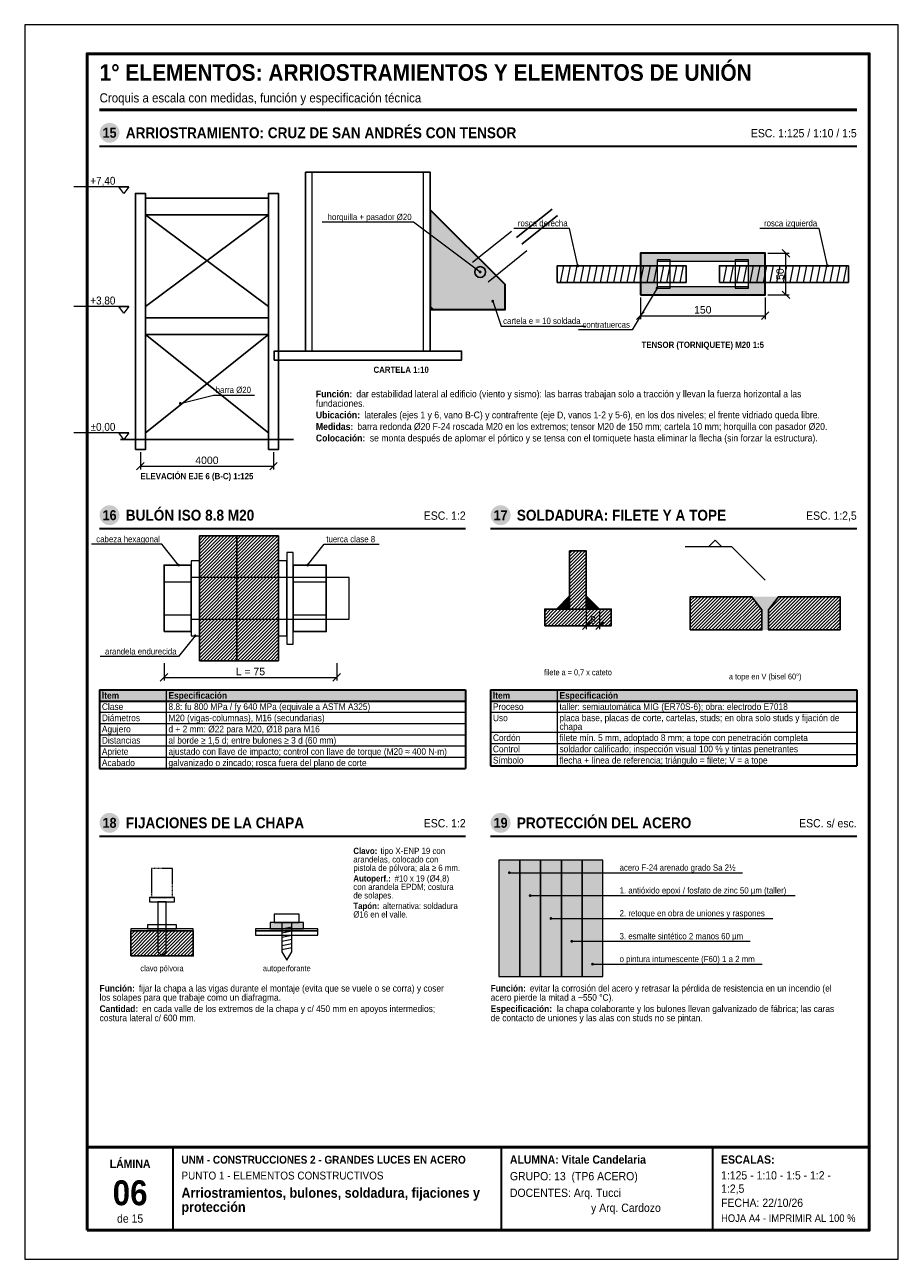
# Model space of a CAD drawing. Header units: millimetres. Extents: x 0 to 210, y 0 to 297.
import ezdxf
from ezdxf.enums import TextEntityAlignment as Align

# ---------------------------------------------------------------- set-up
doc = ezdxf.new("R2010")
doc.units = ezdxf.units.MM
doc.header["$LTSCALE"] = 0.35
doc.linetypes.add('DASHED2', pattern=[0.762, 0.635, -0.127])
for name, color, linetype in [('0-MARCO', 7, 'Continuous'), ('1-OCULTO', 8, 'DASHED2'), ('1-SECCION', 7, 'Continuous'), ('1-VISTA', 7, 'Continuous'), ('2-RAYADO', 8, 'Continuous'), ('3-COTAS', 7, 'Continuous'), ('3-REFS', 7, 'Continuous'), ('3-TABLAS', 7, 'Continuous'), ('3-TEXTOS', 7, 'Continuous'), ('3-TITULOS', 7, 'Continuous')]:
    doc.layers.add(name, color=color, linetype=linetype)
doc.styles.add('ARIAL', font='arial.ttf')
doc.styles.add('ARIAL-NEGRITA', font='arialbd.ttf')
doc.dimstyles.new('A4', dxfattribs={"dimtxt": 1.8, "dimasz": 1, "dimexe": 0.8, "dimexo": 0.6, "dimgap": 0.5, "dimtad": 1, "dimdec": 0, "dimtxsty": 'ARIAL', "dimtsz": 0.9, "dimcen": 2.5, "dimclrd": 7, "dimclre": 7, "dimclrt": 7, "dimazin": 3, "dimtfac": 1, "dimtmove": 0, "dimatfit": 3, "dimlwd": 13, "dimlwe": 13, "dimarcsym": 0})

msp = doc.modelspace()

# ---------------------------------------------------------------- hatches: boundary and pattern name
at = {"layer": '2-RAYADO', "true_color": 0xd7d7d7}
h = msp.add_hatch(color=254, dxfattribs=at)
h.dxf.hatch_style = 1
h.paths.add_polyline_path([(97.5, 228.5), (115.5, 228.5), (115.5, 234.5), (97.5, 252.5)])
h = msp.add_hatch(color=254, dxfattribs=at)
h.dxf.hatch_style = 1
h.paths.add_polyline_path([(148, 232), (178, 232), (178, 242), (148, 242)])
h.paths.add_polyline_path([(152, 234), (174, 234), (174, 240), (152, 240)])
at = {"layer": '2-RAYADO', "true_color": 0x3c3c3c}
h = msp.add_hatch(color=250, dxfattribs=at)
h.dxf.hatch_style = 1
h.paths.add_polyline_path([(97.5, 228.5), (98.3, 228.5), (97.5, 229.3)])
at = {"layer": '2-RAYADO'}
h = msp.add_hatch(dxfattribs=at)
h.set_pattern_fill('ANSI31', color=8, scale=0.18)
h.paths.add_polyline_path([(42, 144), (51, 144), (51, 174), (42, 174)])
h = msp.add_hatch(dxfattribs=at)
h.set_pattern_fill('ANSI31', color=8, scale=0.18)
h.paths.add_polyline_path([(51, 144), (61, 144), (61, 174), (51, 174)])
h = msp.add_hatch(dxfattribs=at)
h.set_pattern_fill('ANSI31', color=8, scale=0.18)
h.paths.add_polyline_path([(131, 156.4), (135, 156.4), (135, 170.4), (131, 170.4)])
at = {"layer": '2-RAYADO', "true_color": 0x3c3c3c}
h = msp.add_hatch(color=250, dxfattribs=at)
h.dxf.hatch_style = 1
h.paths.add_polyline_path([(131, 156.4), (127.8, 156.4), (131, 159.6)])
h = msp.add_hatch(color=250, dxfattribs=at)
h.dxf.hatch_style = 1
h.paths.add_polyline_path([(135, 156.4), (138.2, 156.4), (135, 159.6)])
at = {"layer": '2-RAYADO'}
h = msp.add_hatch(dxfattribs=at)
h.set_pattern_fill('ANSI31', color=8, scale=0.18)
h.paths.add_polyline_path([(160, 151.4), (177.2, 151.4), (177.2, 156.2), (174.8, 159.4), (160, 159.4)])
at = {"layer": '2-RAYADO', "true_color": 0x3c3c3c}
h = msp.add_hatch(color=250, dxfattribs=at)
h.dxf.hatch_style = 1
h.paths.add_polyline_path([(177.2, 151.4), (178.8, 151.4), (178.8, 156.2), (181.2, 159.4), (174.8, 159.4), (177.2, 156.2)])
at = {"layer": '2-RAYADO'}
h = msp.add_hatch(dxfattribs=at)
h.set_pattern_fill('ANSI31', color=8, scale=0.18)
h.paths.add_polyline_path([(196, 151.4), (178.8, 151.4), (178.8, 156.2), (181.2, 159.4), (196, 159.4)])
h = msp.add_hatch(dxfattribs=at)
h.set_pattern_fill('ANSI31', color=8, scale=0.18)
h.paths.add_polyline_path([(125, 152.4), (141, 152.4), (141, 156.4), (125, 156.4)])
at = {"layer": '2-RAYADO', "true_color": 0xffffff}
h = msp.add_hatch(color=7, dxfattribs=at)
h.dxf.hatch_style = 1
h.paths.add_polyline_path([(114, 68), (119, 68), (119, 96), (114, 96)])
at = {"layer": '2-RAYADO', "true_color": 0xe1e1e1}
h = msp.add_hatch(color=254, dxfattribs=at)
h.dxf.hatch_style = 1
h.paths.add_polyline_path([(119, 68), (124, 68), (124, 96), (119, 96)])
at = {"layer": '2-RAYADO', "true_color": 0xcdcdcd}
h = msp.add_hatch(color=254, dxfattribs=at)
h.dxf.hatch_style = 1
h.paths.add_polyline_path([(124, 68), (129, 68), (129, 96), (124, 96)])
at = {"layer": '2-RAYADO', "true_color": 0xb9b9b9}
h = msp.add_hatch(color=9, dxfattribs=at)
h.dxf.hatch_style = 1
h.paths.add_polyline_path([(129, 68), (134, 68), (134, 96), (129, 96)])
at = {"layer": '2-RAYADO', "true_color": 0xa5a5a5}
h = msp.add_hatch(color=253, dxfattribs=at)
h.dxf.hatch_style = 1
h.paths.add_polyline_path([(134, 68), (139, 68), (139, 96), (134, 96)])
at = {"layer": '2-RAYADO', "true_color": 0x3c3c3c}
h = msp.add_hatch(color=250, dxfattribs=at)
h.dxf.hatch_style = 1
h.paths.add_polyline_path([(59, 79.5), (67, 79.5), (67, 81), (59, 81)])
at = {"layer": '2-RAYADO'}
h = msp.add_hatch(dxfattribs=at)
h.set_pattern_fill('ANSI31', color=8, scale=0.18)
h.paths.add_polyline_path([(25.5, 73), (40.5, 73), (40.5, 79), (25.5, 79)])
at = {"layer": '3-REFS'}
h = msp.add_hatch(color=7, dxfattribs=at)
h.dxf.hatch_style = 1
edge = h.paths.add_edge_path()
edge.add_arc((109.5, 237.5), 0.35, 0, 360)
h = msp.add_hatch(color=7, dxfattribs=at)
h.dxf.hatch_style = 1
edge = h.paths.add_edge_path()
edge.add_arc((133, 239), 0.35, 0, 360)
h = msp.add_hatch(color=7, dxfattribs=at)
h.dxf.hatch_style = 1
edge = h.paths.add_edge_path()
edge.add_arc((193, 239), 0.35, 0, 360)
h = msp.add_hatch(color=7, dxfattribs=at)
h.dxf.hatch_style = 1
edge = h.paths.add_edge_path()
edge.add_arc((152, 233.6), 0.35, 0, 360)
h = msp.add_hatch(color=7, dxfattribs=at)
h.dxf.hatch_style = 1
edge = h.paths.add_edge_path()
edge.add_arc((112.5, 230.5), 0.35, 0, 360)
h = msp.add_hatch(color=7, dxfattribs=at)
h.dxf.hatch_style = 1
edge = h.paths.add_edge_path()
edge.add_arc((37.4, 205.904), 0.35, 0, 360)
h = msp.add_hatch(color=7, dxfattribs=at)
h.dxf.hatch_style = 1
edge = h.paths.add_edge_path()
edge.add_arc((37, 167), 0.35, 0, 360)
h = msp.add_hatch(color=7, dxfattribs=at)
h.dxf.hatch_style = 1
edge = h.paths.add_edge_path()
edge.add_arc((68, 167), 0.35, 0, 360)
h = msp.add_hatch(color=7, dxfattribs=at)
h.dxf.hatch_style = 1
edge = h.paths.add_edge_path()
edge.add_arc((41, 150), 0.35, 0, 360)
h = msp.add_hatch(color=7, dxfattribs=at)
h.dxf.hatch_style = 1
edge = h.paths.add_edge_path()
edge.add_arc((116.5, 93), 0.35, 0, 360)
h = msp.add_hatch(color=7, dxfattribs=at)
h.dxf.hatch_style = 1
edge = h.paths.add_edge_path()
edge.add_arc((121.5, 87.5), 0.35, 0, 360)
h = msp.add_hatch(color=7, dxfattribs=at)
h.dxf.hatch_style = 1
edge = h.paths.add_edge_path()
edge.add_arc((126.5, 82), 0.35, 0, 360)
h = msp.add_hatch(color=7, dxfattribs=at)
h.dxf.hatch_style = 1
edge = h.paths.add_edge_path()
edge.add_arc((131.5, 76.5), 0.35, 0, 360)
h = msp.add_hatch(color=7, dxfattribs=at)
h.dxf.hatch_style = 1
edge = h.paths.add_edge_path()
edge.add_arc((136.5, 71), 0.35, 0, 360)
at = {"layer": '3-TABLAS', "true_color": 0xe6e6e6}
h = msp.add_hatch(color=254, dxfattribs=at)
h.dxf.hatch_style = 1
h.paths.add_polyline_path([(18, 137), (106, 137), (106, 134.3), (18, 134.3)])
h = msp.add_hatch(color=254, dxfattribs=at)
h.dxf.hatch_style = 1
h.paths.add_polyline_path([(112, 137), (200, 137), (200, 134.3), (112, 134.3)])
at = {"layer": '3-TITULOS'}
h = msp.add_hatch(color=7, dxfattribs=at)
h.dxf.hatch_style = 1
edge = h.paths.add_edge_path()
edge.add_arc((20.4, 271), 2.4, 0, 360)
h = msp.add_hatch(color=7, dxfattribs=at)
h.dxf.hatch_style = 1
edge = h.paths.add_edge_path()
edge.add_arc((20.4, 179), 2.4, 0, 360)
h = msp.add_hatch(color=7, dxfattribs=at)
h.dxf.hatch_style = 1
edge = h.paths.add_edge_path()
edge.add_arc((114.4, 179), 2.4, 0, 360)
h = msp.add_hatch(color=7, dxfattribs=at)
h.dxf.hatch_style = 1
edge = h.paths.add_edge_path()
edge.add_arc((20.4, 105), 2.4, 0, 360)
h = msp.add_hatch(color=7, dxfattribs=at)
h.dxf.hatch_style = 1
edge = h.paths.add_edge_path()
edge.add_arc((114.4, 105), 2.4, 0, 360)

# ---------------------------------------------------------------- linework, layer by layer
at = {"layer": '0-MARCO', "color": 9, "lineweight": 0}
msp.add_lwpolyline([(0, 0), (210, 0), (210, 297), (0, 297)], close=True, dxfattribs=at)
at = {"layer": '0-MARCO', "lineweight": 50}
msp.add_lwpolyline([(15, 7), (203, 7), (203, 290), (15, 290)], close=True, dxfattribs=at)
msp.add_lwpolyline([(15, 27), (203, 27)], dxfattribs=at)
at = {"layer": '0-MARCO', "lineweight": 35}
for points in [[(35.68, 7), (35.68, 27)], [(114.64, 7), (114.64, 27)], [(165.4, 7), (165.4, 27)]]:
    msp.add_lwpolyline(points, dxfattribs=at)
at = {"layer": '1-OCULTO', "lineweight": 9}
msp.add_lwpolyline([(30.5, 87), (35.5, 87), (35.5, 94), (30.5, 94)], close=True, dxfattribs=at)
at = {"layer": '1-SECCION', "lineweight": 35}
msp.add_lwpolyline([(97.5, 228.5), (115.5, 228.5), (115.5, 234.5), (97.5, 252.5)], close=True, dxfattribs=at)
at = {"layer": '1-SECCION', "lineweight": 25}
for points in [[(118.2457, 245.7772), (126.8353, 252.6489)], [(29, 229.2), (58.6, 251.28)], [(58.6, 229.2), (29, 251.28)], [(119.4951, 244.2155), (128.0847, 251.0871)], [(29, 198.8), (58.6, 222.48)], [(58.6, 198.8), (29, 222.48)]]:
    msp.add_lwpolyline(points, dxfattribs=at)
at = {"layer": '1-SECCION', "lineweight": 13}
for points in [[(97.5, 228.5), (98.3, 228.5), (97.5, 229.3)], [(131, 156.4), (127.8, 156.4), (131, 159.6)], [(135, 156.4), (138.2, 156.4), (135, 159.6)]]:
    msp.add_lwpolyline(points, close=True, dxfattribs=at)
at = {"layer": '1-SECCION', "lineweight": 25}
for points in [[(42, 144), (51, 144), (51, 174), (42, 174)], [(51, 144), (61, 144), (61, 174), (51, 174)], [(131, 156.4), (135, 156.4), (135, 170.4), (131, 170.4)], [(160, 151.4), (177.2, 151.4), (177.2, 156.2), (174.8, 159.4), (160, 159.4)], [(196, 151.4), (178.8, 151.4), (178.8, 156.2), (181.2, 159.4), (196, 159.4)], [(125, 152.4), (141, 152.4), (141, 156.4), (125, 156.4)], [(25.5, 73), (40.5, 73), (40.5, 79), (25.5, 79)]]:
    msp.add_lwpolyline(points, close=True, dxfattribs=at)
at = {"layer": '1-SECCION', "lineweight": 18}
for points in [[(25.5, 79), (40.5, 79), (40.5, 79.5), (25.5, 79.5)], [(55.5, 79), (70.5, 79), (70.5, 79.5), (55.5, 79.5)], [(55.5, 78), (70.5, 78), (70.5, 79), (55.5, 79)]]:
    msp.add_lwpolyline(points, close=True, dxfattribs=at)
at = {"layer": '1-VISTA', "lineweight": 25}
for points in [[(67.5, 218.5), (97.5, 218.5), (97.5, 261.5), (67.5, 261.5)], [(26.6, 194.8), (29, 194.8), (29, 256.4), (26.6, 256.4)], [(58.6, 194.8), (61, 194.8), (61, 256.4), (58.6, 256.4)], [(29, 251.28), (58.6, 251.28), (58.6, 255.28), (29, 255.28)], [(128, 235), (159, 235), (159, 239), (128, 239)], [(167, 235), (198, 235), (198, 239), (167, 239)], [(29, 222.48), (58.6, 222.48), (58.6, 226.48), (29, 226.48)], [(60, 216.3), (105, 216.3), (105, 218.5), (60, 218.5)], [(33.5, 151), (40, 151), (40, 167), (33.5, 167)], [(64.5, 151), (72.5, 151), (72.5, 167), (64.5, 167)]]:
    msp.add_lwpolyline(points, close=True, dxfattribs=at)
at = {"layer": '1-VISTA', "lineweight": 13}
for points in [[(69.1, 218.5), (69.1, 261.5)], [(95.9, 218.5), (95.9, 261.5)], [(33.5, 163), (40, 163)], [(64.5, 163), (72.5, 163)], [(33.5, 155), (40, 155)], [(64.5, 155), (72.5, 155)]]:
    msp.add_lwpolyline(points, dxfattribs=at)
for points in [[(29, 255.28), (58.6, 255.28), (58.6, 255.28), (29, 255.28)], [(29, 226.48), (58.6, 226.48), (58.6, 226.48), (29, 226.48)], [(114, 68), (119, 68), (119, 96), (114, 96)], [(119, 68), (124, 68), (124, 96), (119, 96)], [(124, 68), (129, 68), (129, 96), (124, 96)], [(129, 68), (134, 68), (134, 96), (129, 96)], [(134, 68), (139, 68), (139, 96), (134, 96)]]:
    msp.add_lwpolyline(points, close=True, dxfattribs=at)
at = {"layer": '1-VISTA', "lineweight": 18}
for points in [[(107.6259, 239.8426), (116.9963, 247.3389)], [(111.3741, 235.1574), (120.7445, 242.6537)], [(40, 154), (78, 154), (78, 164), (40, 164)]]:
    msp.add_lwpolyline(points, dxfattribs=at)
at = {"layer": '1-VISTA', "lineweight": 35}
msp.add_lwpolyline([(148, 232), (178, 232), (178, 242), (148, 242)], close=True, dxfattribs=at)
at = {"layer": '1-VISTA', "lineweight": 9}
for points in [[(128.8, 235), (129.6, 239)], [(130.4, 235), (131.2, 239)], [(132, 235), (132.8, 239)], [(133.6, 235), (134.4, 239)], [(135.2, 235), (136, 239)], [(136.8, 235), (137.6, 239)], [(138.4, 235), (139.2, 239)], [(140, 235), (140.8, 239)], [(141.6, 235), (142.4, 239)], [(143.2, 235), (144, 239)], [(144.8, 235), (145.6, 239)], [(146.4, 235), (147.2, 239)], [(148, 235), (148.8, 239)], [(149.6, 235), (150.4, 239)], [(151.2, 235), (152, 239)], [(152.8, 235), (153.6, 239)], [(154.4, 235), (155.2, 239)], [(156, 235), (156.8, 239)], [(157.6, 235), (158.4, 239)], [(168, 235), (168.8, 239)], [(169.6, 235), (170.4, 239)], [(171.2, 235), (172, 239)], [(172.8, 235), (173.6, 239)], [(174.4, 235), (175.2, 239)], [(176, 235), (176.8, 239)], [(177.6, 235), (178.4, 239)], [(179.2, 235), (180, 239)], [(180.8, 235), (181.6, 239)], [(182.4, 235), (183.2, 239)], [(184, 235), (184.8, 239)], [(185.6, 235), (186.4, 239)], [(187.2, 235), (188, 239)], [(188.8, 235), (189.6, 239)], [(190.4, 235), (191.2, 239)], [(192, 235), (192.8, 239)], [(193.6, 235), (194.4, 239)], [(195.2, 235), (196, 239)], [(196.8, 235), (197.6, 239)], [(61.8, 79.5), (64.2, 80)], [(61.8, 78.5), (64.2, 79)], [(61.8, 77.5), (64.2, 78)], [(61.8, 76.5), (64.2, 77)], [(61.8, 75.5), (64.2, 76)], [(61.8, 74.5), (64.2, 75)]]:
    msp.add_lwpolyline(points, dxfattribs=at)
at = {"layer": '1-VISTA', "lineweight": 18}
for points in [[(152, 233.6), (155.2, 233.6), (155.2, 240.4), (152, 240.4)], [(152, 234), (174, 234), (174, 240), (152, 240)], [(170.8, 233.6), (174, 233.6), (174, 240.4), (170.8, 240.4)], [(63, 148), (64.5, 148), (64.5, 170), (63, 170)], [(40, 150), (42, 150), (42, 168), (40, 168)], [(61, 150), (63, 150), (63, 168), (61, 168)], [(30, 86), (36, 86), (36, 87), (30, 87)], [(32, 74), (33, 73), (34, 74), (34, 86), (32, 86)], [(29.5, 79.5), (36.5, 79.5), (36.5, 80.5), (29.5, 80.5)], [(59, 79.5), (67, 79.5), (67, 81), (59, 81)], [(60, 81), (66, 81), (66, 83), (60, 83)], [(61.8, 74), (63, 72), (64.2, 74), (64.2, 81), (61.8, 81)]]:
    msp.add_lwpolyline(points, close=True, dxfattribs=at)
at = {"layer": '1-VISTA', "lineweight": 25}
msp.add_lwpolyline([(23, 197.2), (64.6, 197.2)], dxfattribs=at)
msp.add_circle((109.5, 237.5), 1.3, dxfattribs=at)
at = {"layer": '3-COTAS', "lineweight": 13}
for points in [[(25, 258), (11.8, 258)], [(25, 229.2), (11.8, 229.2)], [(25, 198.8), (11.8, 198.8)], [(164.4, 171.4), (166, 173), (167.6, 171.4)], [(170, 171.4), (158.8, 171.4)], [(178, 163.4), (170, 171.4)]]:
    msp.add_lwpolyline(points, dxfattribs=at)
at = {"layer": '3-COTAS', "lineweight": 18}
for points in [[(23.8, 256.4), (22.6, 258), (25, 258)], [(23.8, 227.6), (22.6, 229.2), (25, 229.2)], [(23.8, 197.2), (22.6, 198.8), (25, 198.8)]]:
    msp.add_lwpolyline(points, close=True, dxfattribs=at)
at = {"layer": '3-REFS', "lineweight": 13}
for points in [[(93.5, 249.5), (71.5007, 249.5)], [(109.5, 237.5), (93.5, 249.5)], [(131, 248), (117.5654, 248)], [(133, 239), (131, 248)], [(191, 248), (176.6935, 248)], [(193, 239), (191, 248)], [(152, 233.6), (146, 223.6)], [(112.5, 230.5), (114.5, 224.5)], [(114.5, 224.5), (134.8637, 224.5)], [(146, 223.6), (133.1116, 223.6)], [(37.4, 205.904), (45.4, 207.904)], [(45.4, 207.904), (55.2349, 207.904)], [(33, 172), (16.0711, 172)], [(37, 167), (33, 172)], [(68, 167), (72, 172)], [(72, 172), (85.2161, 172)], [(41, 150), (37, 145)], [(37, 145), (18.1079, 145)], [(116.5, 93), (142.5, 93)], [(142.5, 93), (172.5169, 93)], [(121.5, 87.5), (142.5, 87.5)], [(142.5, 87.5), (185.2044, 87.5)], [(126.5, 82), (142.5, 82)], [(142.5, 82), (179.8274, 82)], [(131.5, 76.5), (142.5, 76.5)], [(142.5, 76.5), (174.4053, 76.5)], [(136.5, 71), (142.5, 71)], [(142.5, 71), (177.3094, 71)]]:
    msp.add_lwpolyline(points, dxfattribs=at)
at = {"layer": '3-TABLAS', "lineweight": 35}
for points in [[(18, 137), (106, 137)], [(18, 137), (18, 118.1)], [(106, 137), (106, 118.1)], [(112, 137), (200, 137)], [(112, 137), (112, 118.72)], [(200, 137), (200, 118.72)], [(18, 134.3), (106, 134.3)], [(112, 134.3), (200, 134.3)], [(18, 118.1), (106, 118.1)], [(112, 118.72), (200, 118.72)]]:
    msp.add_lwpolyline(points, dxfattribs=at)
at = {"layer": '3-TABLAS', "lineweight": 13}
for points in [[(34, 137), (34, 118.1)], [(128, 137), (128, 118.72)], [(18, 131.6), (106, 131.6)], [(112, 131.6), (200, 131.6)], [(18, 128.9), (106, 128.9)], [(18, 126.2), (106, 126.2)], [(112, 126.82), (200, 126.82)], [(18, 123.5), (106, 123.5)], [(112, 124.12), (200, 124.12)], [(18, 120.8), (106, 120.8)], [(112, 121.42), (200, 121.42)]]:
    msp.add_lwpolyline(points, dxfattribs=at)
at = {"layer": '3-TITULOS', "lineweight": 50}
msp.add_lwpolyline([(18, 276.5), (200, 276.5)], dxfattribs=at)
at = {"layer": '3-TITULOS', "lineweight": 35}
for points in [[(18, 267.8), (200, 267.8)], [(18, 175.8), (106, 175.8)], [(112, 175.8), (200, 175.8)], [(18, 101.8), (106, 101.8)], [(112, 101.8), (200, 101.8)]]:
    msp.add_lwpolyline(points, dxfattribs=at)

# ---------------------------------------------------------------- texts
at = {"layer": '3-COTAS', "style": 'ARIAL', "width": 0.9}
for s, p in [('+7,40', (21.8, 258.5)), ('+3,80', (21.8, 229.7)), ('±0,00', (21.8, 199.3))]:
    msp.add_text(s, height=1.9, dxfattribs=at).set_placement(p, align=Align.RIGHT)
at = {"layer": '3-TABLAS', "width": 0.9}
for s, style, p in [('Ítem', 'ARIAL-NEGRITA', (18.55, 134.85)), ('Especificación', 'ARIAL-NEGRITA', (34.55, 134.85)), ('Ítem', 'ARIAL-NEGRITA', (112.55, 134.85)), ('Especificación', 'ARIAL-NEGRITA', (128.55, 134.85)), ('Clase', 'ARIAL', (18.55, 132.15)), ('8.8: fu 800 MPa / fy 640 MPa (equivale a ASTM A325)', 'ARIAL', (34.55, 132.15)), ('Proceso', 'ARIAL', (112.55, 132.15)), ('taller: semiautomática MIG (ER70S-6); obra: electrodo E7018', 'ARIAL', (128.55, 132.15)), ('Diámetros', 'ARIAL', (18.55, 129.45)), ('M20 (vigas-columnas), M16 (secundarias)', 'ARIAL', (34.55, 129.45)), ('Uso', 'ARIAL', (112.55, 129.45)), ('placa base, placas de corte, cartelas, studs; en obra solo studs y fijación de', 'ARIAL', (128.55, 129.45)), ('Agujero', 'ARIAL', (18.55, 126.75)), ('d + 2 mm: Ø22 para M20, Ø18 para M16', 'ARIAL', (34.55, 126.75)), ('chapa', 'ARIAL', (128.55, 127.37)), ('Distancias', 'ARIAL', (18.55, 124.05)), ('al borde ≥ 1,5 d; entre bulones ≥ 3 d (60 mm)', 'ARIAL', (34.55, 124.05)), ('Cordón', 'ARIAL', (112.55, 124.67)), ('filete mín. 5 mm, adoptado 8 mm; a tope con penetración completa', 'ARIAL', (128.55, 124.67)), ('Apriete', 'ARIAL', (18.55, 121.35)), ('ajustado con llave de impacto; control con llave de torque (M20 ≈ 400 N·m)', 'ARIAL', (34.55, 121.35)), ('Control', 'ARIAL', (112.55, 121.97)), ('soldador calificado; inspección visual 100 % y tintas penetrantes', 'ARIAL', (128.55, 121.97)), ('Acabado', 'ARIAL', (18.55, 118.65)), ('galvanizado o zincado; rosca fuera del plano de corte', 'ARIAL', (34.55, 118.65)), ('Símbolo', 'ARIAL', (112.55, 119.27)), ('flecha + línea de referencia; triángulo = filete; V = a tope', 'ARIAL', (128.55, 119.27))]:
    msp.add_text(s, height=1.6, dxfattribs=dict(at, style=style)).set_placement(p)
at = {"layer": '3-TEXTOS', "style": 'ARIAL', "width": 0.9}
for s, p in [('horquilla + pasador Ø20', (93, 250)), ('rosca derecha', (130.5, 248.5)), ('rosca izquierda', (190.5, 248.5)), ('contratuercas', (145.5, 224.1)), ('cabeza hexagonal', (32.5, 172.5)), ('arandela endurecida', (36.5, 145.5))]:
    msp.add_text(s, height=1.5, dxfattribs=at).set_placement(p, align=Align.RIGHT)
at = {"layer": '3-TEXTOS', "width": 0.9}
for s, height, style, p in [('cartela e = 10 soldada', 1.5, 'ARIAL', (115, 225)), ('barra Ø20', 1.5, 'ARIAL', (45.9, 208.404)), ('Función:', 1.65, 'ARIAL-NEGRITA', (70, 207.35)), ('dar estabilidad lateral al edificio (viento y sismo): las barras trabajan solo a tracción y llevan la fuerza horizontal a las', 1.65, 'ARIAL', (79.711, 207.35)), ('fundaciones.', 1.65, 'ARIAL', (70, 205.073)), ('Ubicación:', 1.65, 'ARIAL-NEGRITA', (70, 202.296)), ('laterales (ejes 1 y 6, vano B-C) y contrafrente (eje D, vanos 1-2 y 5-6), en los dos niveles; el frente vidriado queda libre.', 1.65, 'ARIAL', (81.6334, 202.296)), ('Medidas:', 1.65, 'ARIAL-NEGRITA', (70, 199.519)), ('barra redonda Ø20 F-24 roscada M20 en los extremos; tensor M20 de 150 mm; cartela 10 mm; horquilla con pasador Ø20.', 1.65, 'ARIAL', (79.9545, 199.519)), ('Colocación:', 1.65, 'ARIAL-NEGRITA', (70, 196.742)), ('se monta después de aplomar el pórtico y se tensa con el torniquete hasta eliminar la flecha (sin forzar la estructura).', 1.65, 'ARIAL', (82.9519, 196.742)), ('tuerca clase 8', 1.5, 'ARIAL', (72.5, 172.5)), ('Clavo:', 1.5, 'ARIAL-NEGRITA', (79, 97.5)), ('tipo X-ENP 19 con', 1.5, 'ARIAL', (85.5421, 97.5)), ('arandelas, colocado con', 1.5, 'ARIAL', (79, 95.46)), ('pistola de pólvora; ala ≥ 6 mm.', 1.5, 'ARIAL', (79, 93.42)), ('acero F-24 arenado grado Sa 2½', 1.5, 'ARIAL', (143, 93.5)), ('Autoperf.:', 1.5, 'ARIAL-NEGRITA', (79, 90.88)), ('#10 x 19 (Ø4,8)', 1.5, 'ARIAL', (88.9185, 90.88)), ('con arandela EPDM; costura', 1.5, 'ARIAL', (79, 88.84)), ('1. antióxido epoxi / fosfato de zinc 50 µm (taller)', 1.5, 'ARIAL', (143, 88)), ('de solapes.', 1.5, 'ARIAL', (79, 86.8)), ('Tapón:', 1.5, 'ARIAL-NEGRITA', (79, 84.26)), ('Ø16 en el valle.', 1.5, 'ARIAL', (79, 82.22)), ('alternativa: soldadura', 1.5, 'ARIAL', (86.0844, 84.26)), ('2. retoque en obra de uniones y raspones', 1.5, 'ARIAL', (143, 82.5)), ('3. esmalte sintético 2 manos 60 µm', 1.5, 'ARIAL', (143, 77)), ('o pintura intumescente (F60) 1 a 2 mm', 1.5, 'ARIAL', (143, 71.5)), ('Función:', 1.6, 'ARIAL-NEGRITA', (18, 64.4)), ('fijar la chapa a las vigas durante el montaje (evita que se vuele o se corra) y coser', 1.6, 'ARIAL', (27.4167, 64.4)), ('Función:', 1.6, 'ARIAL-NEGRITA', (112, 64.4)), ('evitar la corrosión del acero y retrasar la pérdida de resistencia en un incendio (el', 1.6, 'ARIAL', (121.4167, 64.4)), ('los solapes para que trabaje como un diafragma.', 1.6, 'ARIAL', (18, 62.192)), ('acero pierde la mitad a ~550 °C).', 1.6, 'ARIAL', (112, 62.192)), ('Cantidad:', 1.6, 'ARIAL-NEGRITA', (18, 59.484)), ('en cada valle de los extremos de la chapa y c/ 450 mm en apoyos intermedios;', 1.6, 'ARIAL', (28.2323, 59.484)), ('Especificación:', 1.6, 'ARIAL-NEGRITA', (112, 59.484)), ('la chapa colaborante y los bulones llevan galvanizado de fábrica; las caras', 1.6, 'ARIAL', (127.9361, 59.484)), ('costura lateral c/ 600 mm.', 1.6, 'ARIAL', (18, 57.276)), ('de contacto de uniones y las alas con studs no se pintan.', 1.6, 'ARIAL', (112, 57.276)), ('UNM - CONSTRUCCIONES 2 - GRANDES LUCES EN ACERO', 1.9, 'ARIAL-NEGRITA', (37.68, 23)), ('ALUMNA: Vitale Candelaria', 2, 'ARIAL-NEGRITA', (116.64, 23)), ('ESCALAS:', 2, 'ARIAL-NEGRITA', (167.4, 23)), ('PUNTO 1 - ELEMENTOS CONSTRUCTIVOS', 1.9, 'ARIAL', (37.68, 19.2)), ('GRUPO: 13  (TP6 ACERO)', 2, 'ARIAL', (116.64, 19)), ('1:125 - 1:10 - 1:5 - 1:2 -', 2, 'ARIAL', (167.4, 19.2)), ('1:2,5', 2, 'ARIAL', (167.4, 16)), ('Arriostramientos, bulones, soldadura, fijaciones y', 2.4, 'ARIAL-NEGRITA', (37.68, 14.8)), ('DOCENTES: Arq. Tucci', 2, 'ARIAL', (116.64, 15)), ('protección', 2.4, 'ARIAL-NEGRITA', (37.68, 11.4)), ('y Arq. Cardozo', 2, 'ARIAL', (136.14, 11.4)), ('FECHA: 22/10/26', 2, 'ARIAL', (167.4, 12.6)), ('HOJA A4 - IMPRIMIR AL 100 %', 1.8, 'ARIAL', (167.4, 9))]:
    msp.add_text(s, height=height, dxfattribs=dict(at, style=style)).set_placement(p)
for s, height, style, p in [('TENSOR (TORNIQUETE) M20 1:5', 1.5, 'ARIAL-NEGRITA', (163, 220)), ('CARTELA 1:10', 1.5, 'ARIAL-NEGRITA', (90.5, 214)), ('ELEVACIÓN EJE 6 (B-C) 1:125', 1.5, 'ARIAL-NEGRITA', (41.4, 188.4)), ('filete a = 0,7 x cateto', 1.4, 'ARIAL', (133, 141.2)), ('a tope en V (bisel 60°)', 1.4, 'ARIAL', (178, 140.2)), ('clavo pólvora', 1.4, 'ARIAL', (33, 70)), ('autoperforante', 1.4, 'ARIAL', (63, 70))]:
    msp.add_text(s, height=height, dxfattribs=dict(at, style=style)).set_placement(p, align=Align.MIDDLE_CENTER)
at = {"layer": '3-TITULOS', "width": 0.9}
for s, height, style, p in [('1° ELEMENTOS: ARRIOSTRAMIENTOS Y ELEMENTOS DE UNIÓN', 4, 'ARIAL-NEGRITA', (18, 283.5)), ('Croquis a escala con medidas, función y especificación técnica', 2.2, 'ARIAL', (18, 278.3))]:
    msp.add_text(s, height=height, dxfattribs=dict(at, style=style)).set_placement(p)
at = {"layer": '3-TITULOS', "color": 7, "true_color": 0xffffff, "style": 'ARIAL-NEGRITA', "width": 0.9}
for s, p in [('15', (20.4, 271)), ('16', (20.4, 179)), ('17', (114.4, 179)), ('18', (20.4, 105)), ('19', (114.4, 105))]:
    msp.add_text(s, height=2.4, dxfattribs=at).set_placement(p, align=Align.MIDDLE_CENTER)
at = {"layer": '3-TITULOS', "style": 'ARIAL-NEGRITA', "width": 0.9}
for s, p in [('ARRIOSTRAMIENTO: CRUZ DE SAN ANDRÉS CON TENSOR', (24.3, 271)), ('BULÓN ISO 8.8 M20', (24.3, 179)), ('SOLDADURA: FILETE Y A TOPE', (118.3, 179)), ('PROTECCIÓN DEL ACERO', (118.3, 105)), ('FIJACIONES DE LA CHAPA', (24.3, 105))]:
    msp.add_text(s, height=2.6, dxfattribs=at).set_placement(p, align=Align.MIDDLE_LEFT)
at = {"layer": '3-TITULOS', "style": 'ARIAL', "width": 0.9}
for s, p in [('ESC. 1:125 / 1:10 / 1:5', (200, 270.9)), ('ESC. 1:2', (106, 178.9)), ('ESC. 1:2,5', (200, 178.9)), ('ESC. 1:2', (106, 104.9)), ('ESC. s/ esc.', (200, 104.9))]:
    msp.add_text(s, height=2, dxfattribs=at).set_placement(p, align=Align.MIDDLE_RIGHT)
at = {"layer": '3-TITULOS', "width": 0.9}
for s, height, style, p in [('LÁMINA', 2, 'ARIAL-NEGRITA', (25.34, 23)), ('06', 6, 'ARIAL-NEGRITA', (25.34, 16)), ('de 15', 2, 'ARIAL', (25.34, 9.8))]:
    msp.add_text(s, height=height, dxfattribs=dict(at, style=style)).set_placement(p, align=Align.MIDDLE_CENTER)

# ---------------------------------------------------------------- dimensions: what is measured, and where the dimension line sits
at = {"layer": '3-COTAS'}
msp.add_linear_dim(base=(183, 232), p1=(178, 232), p2=(178, 242), angle=90, dimstyle='A4', override={"dimlfac": 5}, dxfattribs=at).render()
for base, p1, p2, override in [((148, 227), (148, 232), (178, 232), {"dimlfac": 5}), ((27.8, 190.8), (27.8, 194.8), (59.8, 194.8), {"dimlfac": 125})]:
    msp.add_linear_dim(base=base, p1=p1, p2=p2, dimstyle='A4', override=override, dxfattribs=at).render()
for base, p1, p2, text, override in [((135, 152.4), (135, 156.4), (138.2, 156.4), '8', {"dimlfac": 2.5}), ((33.5, 140), (33.5, 144), (75, 144), 'L = 75', {"dimlfac": 2})]:
    msp.add_linear_dim(base=base, p1=p1, p2=p2, text=text, dimstyle='A4', override=override, dxfattribs=at).render()

doc.saveas('drawing.dxf')
